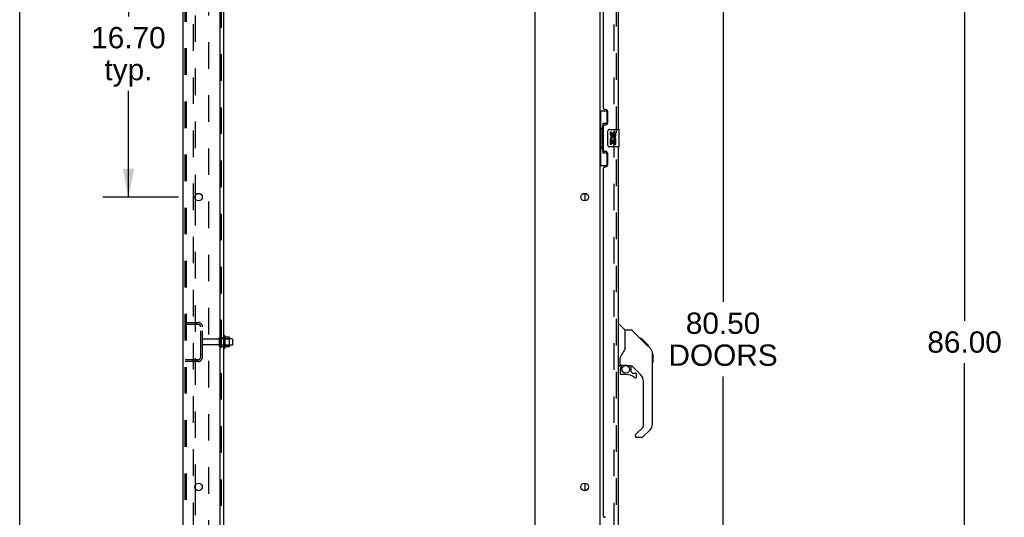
# Model space of a CAD drawing. Header units: inches. Extents: x 0 to 278, y 0 to 180.
# Tile 6 of 76: x 0 to 57, y 82 to 110. Entities that reach past the tile are written whole.
import ezdxf

# ---------------------------------------------------------------- set-up
doc = ezdxf.new("R2010")
doc.units = ezdxf.units.IN
doc.header["$LTSCALE"] = 15.310625
doc.header["$MEASUREMENT"] = 0
doc.linetypes.add('HIDDEN', pattern=[0.2, 0.1, -0.1])
doc.layers.get('0').update_dxf_attribs({"linetype": 'CONTINUOUS'})
for name, color, linetype in [('DEFAULT_2', 8, 'HIDDEN'), ('DIMENSIONS', 7, 'CONTINUOUS'), ('LEFTHAND_DOOR_ASSEMBLY', 7, 'CONTINUOUS'), ('RIGHTHAND_DOOR_ASSEMBLY', 7, 'CONTINUOUS'), ('SUBPANEL', 7, 'CONTINUOUS')]:
    doc.layers.add(name, color=color, linetype=linetype)
doc.styles.get("Standard").update_dxf_attribs({"font": 'arial.ttf'})
doc.dimstyles.new('DIMSTYLE_1', dxfattribs={"dimtxt": 1.228125, "dimasz": 1.6375, "dimexe": 0.09, "dimexo": 0.07, "dimgap": 0.0375, "dimtad": 0, "dimtih": 1, "dimtoh": 1, "dimzin": 4, "dimdsep": 46, "dimtxsty": 'Standard', "dimblk": '_FILLED', "dimblk1": '_FILLED', "dimblk2": '_FILLED', "dimcen": 0.09, "dimadec": 3, "dimazin": 1, "dimtfac": 1, "dimtdec": 3, "dimtofl": 0, "dimtmove": 0, "dimatfit": 3, "dimldrblk": '_FILLED', "dimfxl": 0, "dimtolj": 1, "dimtzin": 4, "dimarcsym": 0})

# ---------------------------------------------------------------- blocks, each defined once
blk = doc.blocks.new('_FILLED')
at = {"color": 0, "linetype": 'ByBlock'}
blk.add_solid([(0, 0), (-1, 0.2), (-1, -0.2)], dxfattribs=at)
blk = doc.blocks.new('*D9')
at = {"layer": 'DIMENSIONS', "color": 2, "linetype": 'Continuous'}
for p, q in [((35.386, 132.076), (42.002, 132.076)), ((40.528, 132.076), (40.528, 94.139)), ((40.528, 51.576), (40.528, 89.84)), ((35.386, 51.576), (42.002, 51.576))]:
    blk.add_line(p, q, dxfattribs=at)
at = {"layer": 'DIMENSIONS', "color": 2, "linetype": 'Continuous', "xscale": 1.6375, "yscale": 1.6375, "zscale": 1.6375}
for p, rotation in [((40.528, 132.076), 90), ((40.528, 51.576), 270)]:
    blk.add_blockref('_FILLED', p, dxfattribs=dict(at, rotation=rotation))
at = {"layer": 'DIMENSIONS', "color": 2, "linetype": 'Continuous', "insert": (40.528, 93.525), "char_height": 1.2281, "width": 6.28216, "attachment_point": 2, "line_spacing_factor": 0.9}
blk.add_mtext('80.50\\PDOORS', dxfattribs=at)
blk = doc.blocks.new('*D15')
at = {"layer": 'DIMENSIONS', "color": 2, "linetype": 'Continuous'}
for p, q in [((9.157, 116.876), (4.791, 116.876)), ((6.265, 116.876), (6.265, 110.597)), ((6.265, 100.176), (6.265, 106.299)), ((9.157, 100.176), (4.791, 100.176))]:
    blk.add_line(p, q, dxfattribs=at)
at = {"layer": 'DIMENSIONS', "color": 2, "linetype": 'Continuous', "xscale": 1.6375, "yscale": 1.6375, "zscale": 1.6375}
for p, rotation in [((6.265, 116.876), 90), ((6.265, 100.176), 270)]:
    blk.add_blockref('_FILLED', p, dxfattribs=dict(at, rotation=rotation))
at = {"layer": 'DIMENSIONS', "color": 2, "linetype": 'Continuous', "insert": (6.265, 109.983), "char_height": 1.2281, "width": 4.29159, "attachment_point": 2, "line_spacing_factor": 0.9}
blk.add_mtext('16.70\\Ptyp.', dxfattribs=at)
blk = doc.blocks.new('*D18')
at = {"layer": 'DIMENSIONS', "color": 2, "linetype": 'Continuous'}
for p, q in [((56.663, 134.826), (52.97, 134.826)), ((54.444, 134.826), (54.444, 93.054)), ((54.444, 48.826), (54.444, 90.598)), ((56.663, 48.826), (52.97, 48.826))]:
    blk.add_line(p, q, dxfattribs=at)
at = {"layer": 'DIMENSIONS', "color": 2, "linetype": 'Continuous', "xscale": 1.6375, "yscale": 1.6375, "zscale": 1.6375}
for p, rotation in [((54.444, 134.826), 90), ((54.444, 48.826), 270)]:
    blk.add_blockref('_FILLED', p, dxfattribs=dict(at, rotation=rotation))
at = {"layer": 'DIMENSIONS', "color": 2, "linetype": 'Continuous', "insert": (54.444, 92.44), "char_height": 1.2281, "width": 4.29159, "attachment_point": 2, "line_spacing_factor": 0.9}
blk.add_mtext('86.00', dxfattribs=at)

msp = doc.modelspace()

# ---------------------------------------------------------------- linework, layer by layer
at = {"color": 7, "linetype": 'Continuous'}
for p, q in [((0, 0), (0, 180.125)), ((32.574, 99.958), (32.574, 100.393)), ((11.827, 92.182), (11.827, 91.47)), ((12.083, 92.103), (11.855, 92.103)), ((12.093, 91.57), (12.093, 92.081)), ((12.227, 92.013), (12.093, 92.013)), ((12.257, 91.983), (12.257, 91.668)), ((12.083, 91.548), (11.855, 91.548)), ((12.227, 91.638), (12.093, 91.638)), ((32.574, 83.258), (32.574, 83.693))]:
    msp.add_line(p, q, dxfattribs=at)
at = {"color": 3, "linetype": 'Continuous'}
for p, q in [((9.428, 48.93), (9.428, 134.722)), ((11.553, 50.951), (11.553, 131.326)), ((29.678, 131.326), (29.678, 50.951)), ((33.428, 131.378), (33.428, 52.274)), ((10.108, 100.273), (10.108, 100.078)), ((10.108, 83.573), (10.108, 83.378))]:
    msp.add_line(p, q, dxfattribs=at)
for centre in [(10.303, 100.176), (32.553, 100.176), (10.303, 83.476), (32.553, 83.476)]:
    msp.add_circle(centre, 0.219, dxfattribs=at)
at = {"color": 7, "linetype": 'Continuous'}
for centre, radius, start, end in [((11.796, 92.16), 0.0384, 34.4497, 180), ((11.227, 91.826), 0.698, 23.9679, 30.6631), ((11.874, 92.113), 0.01, 203.9679, 270), ((12.083, 92.093), 0.01, 5.1938, 90), ((11.952, 92.081), 0.141, 0, 5.2081), ((12.227, 91.983), 0.03, 360, 90), ((11.796, 91.492), 0.0384, 180, 325.5503), ((11.227, 91.826), 0.698, 329.3369, 336.0321), ((11.874, 91.538), 0.01, 90, 156.0321), ((12.083, 91.558), 0.01, 270, 354.8062), ((11.952, 91.57), 0.141, 354.7919, 360), ((12.227, 91.668), 0.03, 270, 0)]:
    msp.add_arc(centre, radius, start, end, dxfattribs=at)
at = {"layer": 'DEFAULT_2', "color": 8, "linetype": 'HIDDEN'}
for p, q in [((9.532, 49.043), (9.532, 134.608)), ((9.606, 49.043), (9.606, 134.608)), ((10.004, 134.638), (10.004, 49.013)), ((34.241, 131.56), (34.241, 52.091)), ((10.108, 116.778), (10.108, 100.273)), ((10.108, 100.078), (10.108, 83.573)), ((9.532, 92.951), (10.286, 92.951)), ((9.532, 92.847), (10.286, 92.847)), ((10.205, 92.951), (10.205, 92.847)), ((10.428, 90.947), (10.428, 92.704)), ((10.532, 90.947), (10.532, 92.704)), ((11.46, 91.991), (10.562, 91.991)), ((11.522, 91.568), (11.522, 92.083)), ((11.632, 91.568), (11.632, 92.083)), ((12.093, 92.013), (11.632, 92.013)), ((11.757, 92.16), (11.757, 91.492)), ((11.777, 92.009), (11.757, 92.029)), ((11.777, 92.009), (11.777, 91.642)), ((11.777, 92.009), (12.073, 92.009)), ((12.073, 92.009), (12.093, 92.029)), ((12.073, 92.009), (12.073, 91.642)), ((11.46, 91.661), (10.562, 91.661)), ((12.093, 91.638), (11.632, 91.638)), ((11.777, 91.642), (11.757, 91.622)), ((11.777, 91.642), (12.073, 91.642)), ((12.073, 91.642), (12.093, 91.622)), ((10.286, 90.805), (9.532, 90.805)), ((10.205, 90.805), (10.205, 90.701)), ((10.286, 90.701), (9.532, 90.701)), ((10.108, 83.378), (10.108, 66.873))]:
    msp.add_line(p, q, dxfattribs=at)
for centre, radius, start, end in [((10.286, 92.704), 0.246, 0, 90), ((10.286, 92.704), 0.142, 0, 90), ((10.562, 91.961), 0.03, 90, 180), ((11.46, 92.053), 0.0625, 270, 360), ((11.577, 92.083), 0.055, 360, 180), ((10.562, 91.691), 0.03, 180, 270), ((11.46, 91.598), 0.0625, 0, 90), ((11.577, 91.568), 0.055, 180, 0), ((10.286, 90.947), 0.246, 270, 360), ((10.286, 90.947), 0.142, 270, 360)]:
    msp.add_arc(centre, radius, start, end, dxfattribs=at)
at = {"layer": 'LEFTHAND_DOOR_ASSEMBLY', "color": 8, "linetype": 'HIDDEN'}
msp.add_line((34.382, 51.822), (34.382, 131.829), dxfattribs=at)
at = {"layer": 'LEFTHAND_DOOR_ASSEMBLY', "color": 3, "linetype": 'Continuous'}
for p, q in [((34.486, 126.576), (34.486, 104.076)), ((33.632, 105.283), (33.632, 125.368)), ((33.752, 105.223), (33.692, 105.223)), ((33.882, 104.473), (33.882, 105.093)), ((33.632, 102.868), (33.632, 104.283)), ((33.692, 104.343), (33.752, 104.343)), ((33.752, 102.808), (33.692, 102.808)), ((34.486, 103.076), (34.486, 80.576)), ((33.882, 102.058), (33.882, 102.678)), ((33.632, 81.783), (33.632, 101.868)), ((33.692, 101.928), (33.752, 101.928)), ((33.752, 81.723), (33.692, 81.723))]:
    msp.add_line(p, q, dxfattribs=at)
at = {"layer": 'LEFTHAND_DOOR_ASSEMBLY', "color": 7, "linetype": 'Continuous'}
for p, q in [((33.428, 105.151), (33.869, 105.151)), ((33.467, 105.151), (33.467, 104.126)), ((33.832, 105.151), (33.832, 104.371)), ((33.605, 104.416), (33.605, 102.736)), ((33.832, 104.416), (33.605, 104.416)), ((33.446, 104.126), (33.446, 103.026)), ((33.446, 104.126), (33.568, 104.126)), ((33.568, 104.156), (33.568, 104.176)), ((33.568, 103.026), (33.568, 104.126)), ((33.891, 103.176), (33.891, 103.976)), ((33.991, 104.076), (34.531, 104.076)), ((34.029, 103.922), (34.029, 103.785)), ((34.092, 103.922), (34.029, 103.922)), ((34.092, 103.785), (34.092, 103.922)), ((34.157, 103.848), (34.157, 103.779)), ((34.218, 103.785), (34.218, 103.827)), ((34.281, 103.827), (34.281, 103.691)), ((34.343, 103.691), (34.343, 103.827)), ((34.546, 103.091), (34.546, 104.061)), ((34.029, 103.46), (34.029, 103.23)), ((34.047, 103.46), (34.029, 103.46)), ((34.082, 103.46), (34.109, 103.479)), ((34.082, 103.46), (34.343, 103.46)), ((34.092, 103.23), (34.092, 103.397)), ((34.092, 103.397), (34.157, 103.397)), ((34.157, 103.397), (34.157, 103.261)), ((34.157, 103.261), (34.218, 103.261)), ((34.218, 103.261), (34.218, 103.397)), ((34.218, 103.397), (34.281, 103.397)), ((34.273, 103.496), (34.33, 103.471)), ((34.281, 103.691), (34.343, 103.691)), ((34.281, 103.397), (34.281, 103.23)), ((34.343, 103.23), (34.343, 103.46)), ((33.446, 103.026), (33.568, 103.026)), ((33.467, 103.026), (33.467, 102.001)), ((33.568, 102.975), (33.568, 102.995)), ((33.605, 102.736), (33.832, 102.736)), ((33.832, 102.781), (33.832, 102.001)), ((34.531, 103.076), (33.991, 103.076)), ((34.029, 103.23), (34.092, 103.23)), ((34.281, 103.23), (34.343, 103.23)), ((33.428, 102.001), (33.869, 102.001)), ((34.486, 92.83), (34.549, 92.83)), ((34.874, 92.52), (34.577, 92.818)), ((35.241, 92.515), (34.88, 92.515)), ((34.88, 91.41), (34.88, 92.515)), ((36.062, 91.727), (35.297, 92.492)), ((35.818, 92.037), (35.751, 92.037)), ((35.826, 92.03), (35.759, 92.03)), ((35.835, 92.02), (35.768, 92.02)), ((35.842, 92.014), (35.775, 92.014)), ((35.85, 92.006), (35.783, 92.006)), ((35.869, 91.986), (35.803, 91.986)), ((35.818, 92.037), (36.145, 91.71)), ((35.892, 91.963), (35.825, 91.963)), ((35.915, 91.94), (35.848, 91.94)), ((35.939, 91.916), (35.872, 91.916)), ((34.88, 91.473), (34.859, 91.415)), ((35.963, 91.892), (35.896, 91.892)), ((35.986, 91.869), (35.92, 91.869)), ((35.979, 91.81), (35.935, 91.853)), ((36.009, 91.847), (35.942, 91.847)), ((36.029, 91.827), (35.962, 91.827)), ((36.035, 91.753), (35.979, 91.81)), ((36.046, 91.809), (35.979, 91.809)), ((36.059, 91.796), (35.992, 91.796)), ((36.063, 91.792), (35.997, 91.792)), ((36.065, 91.79), (35.999, 91.79)), ((36.066, 91.789), (35.999, 91.789)), ((36.067, 91.789), (36, 91.789)), ((36.069, 91.786), (36.002, 91.786)), ((36.074, 91.782), (36.007, 91.782)), ((36.08, 91.776), (36.013, 91.776)), ((36.093, 91.762), (36.026, 91.762)), ((36.061, 91.726), (36.035, 91.753)), ((36.108, 91.747), (36.041, 91.747)), ((36.116, 91.74), (36.049, 91.74)), ((36.123, 91.733), (36.056, 91.733)), ((36.062, 91.726), (36.34, 91.448)), ((36.135, 91.721), (36.068, 91.721)), ((36.14, 91.715), (36.073, 91.715)), ((36.143, 91.712), (36.077, 91.712)), ((36.145, 91.711), (36.078, 91.711)), ((36.145, 91.71), (36.078, 91.71)), ((36.145, 91.71), (36.079, 91.71)), ((36.234, 91.622), (36.145, 91.71)), ((36.163, 91.626), (36.23, 91.626)), ((36.231, 91.624), (36.164, 91.624)), ((36.234, 91.622), (36.167, 91.622)), ((34.605, 90.487), (34.605, 90.894)), ((36.455, 91.171), (36.454, 91.201)), ((36.455, 87.068), (36.455, 91.171)), ((36.475, 91.119), (36.455, 91.139)), ((36.475, 91.119), (36.475, 90.643)), ((34.565, 90.448), (34.486, 90.448)), ((34.605, 90.27), (34.605, 90.033)), ((34.624, 90.489), (34.919, 90.489)), ((34.662, 90.409), (34.742, 90.489)), ((34.668, 90.404), (34.665, 90.407)), ((34.672, 90.4), (34.668, 90.404)), ((34.676, 90.395), (34.672, 90.4)), ((35.192, 90.448), (35.105, 90.448)), ((35.234, 90.116), (35.234, 90.443)), ((35.77, 89.951), (35.269, 90.453)), ((36.475, 90.643), (36.455, 90.623)), ((34.919, 89.954), (34.683, 89.954)), ((35.238, 90.108), (35.31, 90.036)), ((35.318, 90.033), (35.471, 90.033)), ((35.549, 89.835), (35.549, 89.954)), ((35.943, 86.982), (35.943, 89.534)), ((35.484, 86.491), (35.92, 86.926)), ((35.471, 86.457), (35.471, 86.393)), ((35.832, 86.314), (35.549, 86.314)), ((36.34, 86.789), (35.887, 86.337))]:
    msp.add_line(p, q, dxfattribs=at)
for points in [[(33.605, 104.392), (33.606, 104.389), (33.606, 104.385), (33.607, 104.381), (33.608, 104.377), (33.61, 104.372), (33.612, 104.367), (33.614, 104.361), (33.617, 104.355), (33.621, 104.349), (33.625, 104.342), (33.629, 104.335), (33.634, 104.327), (33.639, 104.318), (33.641, 104.315)], [(33.891, 103.976), (33.892, 103.982), (33.892, 103.988), (33.893, 103.994), (33.895, 104), (33.896, 104.006), (33.898, 104.012)], [(33.641, 102.837), (33.639, 102.833), (33.634, 102.825), (33.629, 102.817), (33.625, 102.81), (33.621, 102.803), (33.617, 102.796), (33.614, 102.79), (33.612, 102.785), (33.61, 102.78), (33.608, 102.775), (33.607, 102.771), (33.606, 102.767), (33.606, 102.763), (33.605, 102.759)], [(33.898, 103.14), (33.896, 103.145), (33.895, 103.151), (33.893, 103.157), (33.892, 103.163), (33.892, 103.169), (33.891, 103.176)], [(35.297, 92.492), (35.289, 92.498), (35.281, 92.504), (35.271, 92.509), (35.262, 92.512), (35.252, 92.514), (35.241, 92.515)], [(34.859, 91.415), (34.829, 91.346), (34.792, 91.276), (34.75, 91.204), (34.703, 91.13), (34.658, 91.065)], [(36.455, 91.171), (36.454, 91.2), (36.448, 91.241), (36.439, 91.282), (36.425, 91.321), (36.407, 91.358), (36.386, 91.393), (36.36, 91.426), (36.34, 91.448)], [(34.658, 91.065), (34.647, 91.048), (34.632, 91.019), (34.619, 90.987), (34.61, 90.953), (34.606, 90.919), (34.605, 90.894)], [(34.676, 90.395), (34.667, 90.385), (34.658, 90.374), (34.651, 90.363), (34.644, 90.351), (34.638, 90.338), (34.633, 90.325), (34.629, 90.312), (34.627, 90.298), (34.625, 90.284), (34.625, 90.27)], [(34.665, 90.407), (34.664, 90.408), (34.663, 90.409), (34.662, 90.409), (34.662, 90.409)], [(34.919, 90.489), (34.927, 90.489), (34.947, 90.488), (34.967, 90.485), (34.988, 90.482), (35.007, 90.477), (35.025, 90.472), (35.041, 90.467), (35.055, 90.462), (35.067, 90.457), (35.078, 90.454), (35.087, 90.451), (35.095, 90.449), (35.103, 90.448), (35.104, 90.448)]]:
    msp.add_lwpolyline(points, dxfattribs=at)
msp.add_circle((34.919, 90.249), 0.217, dxfattribs=at)
at = {"layer": 'LEFTHAND_DOOR_ASSEMBLY', "color": 3, "linetype": 'Continuous'}
for centre, radius, start, end in [((33.692, 105.283), 0.06, 180, 270), ((33.752, 105.093), 0.13, 0, 90), ((33.752, 104.473), 0.13, 270, 360), ((33.692, 104.283), 0.06, 90, 180), ((33.692, 102.868), 0.06, 180, 270), ((33.752, 102.678), 0.13, 0, 90), ((33.692, 101.868), 0.06, 90, 180), ((33.752, 102.058), 0.13, 270, 360), ((33.692, 81.783), 0.06, 180, 270)]:
    msp.add_arc(centre, radius, start, end, dxfattribs=at)
at = {"layer": 'LEFTHAND_DOOR_ASSEMBLY', "color": 7, "linetype": 'Continuous'}
for centre, radius, start, end in [((33.991, 103.976), 0.1, 90, 158.7946), ((34.249, 103.827), 0.0943, 68.6999, 167.4338), ((34.249, 103.827), 0.0314, 0, 180.0485), ((34.249, 103.827), 0.0943, 0, 68.6704), ((34.531, 104.061), 0.015, 0, 90), ((34.123, 103.785), 0.0943, 180, 360), ((34.183, 103.534), 0.154, 161.4199, 206.1963), ((34.186, 103.534), 0.157, 336.5966, 161.8791), ((34.186, 103.534), 0.157, 205.737, 207.8532), ((34.123, 103.785), 0.0314, 180, 261.2295), ((34.186, 103.534), 0.0943, 336.5966, 215.1122), ((34.123, 103.79), 0.0362, 263.4285, 341.7628), ((33.991, 103.176), 0.1, 201.205, 270), ((34.531, 103.091), 0.015, 270, 360), ((34.549, 92.79), 0.0394, 45, 90), ((34.86, 92.507), 0.0197, 0, 45), ((36.022, 91.154), 0.433, 42.2386, 42.7273), ((34.565, 90.487), 0.0394, 270, 360), ((34.624, 90.509), 0.0197, 180, 270), ((34.801, 90.27), 0.197, 135, 180), ((35.192, 90.251), 0.197, 45, 90), ((34.683, 90.033), 0.0787, 180, 270), ((34.919, 89.166), 0.787, 50.4788, 90), ((35.246, 90.116), 0.0118, 180, 225), ((35.318, 90.044), 0.0118, 225, 270), ((35.471, 89.835), 0.0787, 230.4788, 360), ((35.471, 89.954), 0.0787, 0, 90), ((35.353, 89.534), 0.591, 0, 45), ((35.864, 86.982), 0.0787, 315, 360), ((36.061, 87.068), 0.394, 315, 360), ((35.518, 86.457), 0.0472, 135, 180), ((35.549, 86.393), 0.0787, 180, 270), ((35.832, 86.393), 0.0787, 270, 315)]:
    msp.add_arc(centre, radius, start, end, dxfattribs=at)
for centre, start_param, end_param in [((33.673, 104.166), 0.699287, 1.51401), ((33.673, 104.166), -4.655602, -3.84088), ((33.673, 102.985), 0.699287, 1.51401), ((33.673, 102.985), -4.655602, -3.84088)]:
    msp.add_ellipse(centre, major_axis=(0, 0.18), ratio=0.579493, start_param=start_param, end_param=end_param, dxfattribs=at)
at = {"layer": 'RIGHTHAND_DOOR_ASSEMBLY', "color": 8, "linetype": 'HIDDEN'}
msp.add_line((34.382, 51.822), (34.382, 131.829), dxfattribs=at)
at = {"layer": 'RIGHTHAND_DOOR_ASSEMBLY', "color": 7, "linetype": 'Continuous'}
for centre, radius, start, end in [((36.022, 91.154), 0.433, 42.2386, 42.7273), ((34.801, 90.27), 0.197, 135, 180), ((34.683, 90.033), 0.0787, 180, 270), ((35.471, 89.835), 0.0787, 230.4788, 360), ((35.471, 89.954), 0.0787, 0, 90), ((36.061, 87.068), 0.394, 315, 360), ((35.832, 86.393), 0.0787, 270, 277.5), ((35.832, 86.393), 0.0787, 285, 315)]:
    msp.add_arc(centre, radius, start, end, dxfattribs=at)
at = {"layer": 'SUBPANEL', "color": 3, "linetype": 'Continuous'}
msp.add_line((11.757, 52.982), (11.757, 130.669), dxfattribs=at)
at = {"layer": 'SUBPANEL', "color": 8, "linetype": 'HIDDEN'}
for p, q in [((11.632, 54.822), (11.632, 128.83)), ((10.882, 124.419), (10.882, 59.232)), ((11.632, 92.076), (11.757, 92.076)), ((11.632, 91.576), (11.757, 91.576))]:
    msp.add_line(p, q, dxfattribs=at)

# ---------------------------------------------------------------- dimensions: what is measured, and where the dimension line sits
at = {"layer": 'DIMENSIONS', "color": 2, "linetype": 'Continuous'}
dim = msp.add_linear_dim(base=(54.444, 48.826), p1=(56.733, 134.826), p2=(56.733, 48.826), angle=270, dimstyle='DIMSTYLE_1', dxfattribs=at)
dim.commit()
dim.dimension.update_dxf_attribs({"geometry": '*D18', "text_midpoint": (54.437, 91.819), "dimtype": 160})
for base, p1, p2, text, picture, middle in [((40.528, 51.576), (35.316, 132.076), (35.316, 51.576), '<>\\PDOORS', '*D9', (40.528, 91.99)), ((6.265, 100.176), (9.227, 116.876), (9.227, 100.176), '<>\\Ptyp.', '*D15', (6.265, 108.448))]:
    dim = msp.add_linear_dim(base=base, p1=p1, p2=p2, angle=270, text=text, dimstyle='DIMSTYLE_1', dxfattribs=at)
    dim.commit()
    dim.dimension.update_dxf_attribs({"geometry": picture, "text_midpoint": middle, "dimtype": 160})

doc.saveas('drawing.dxf')
